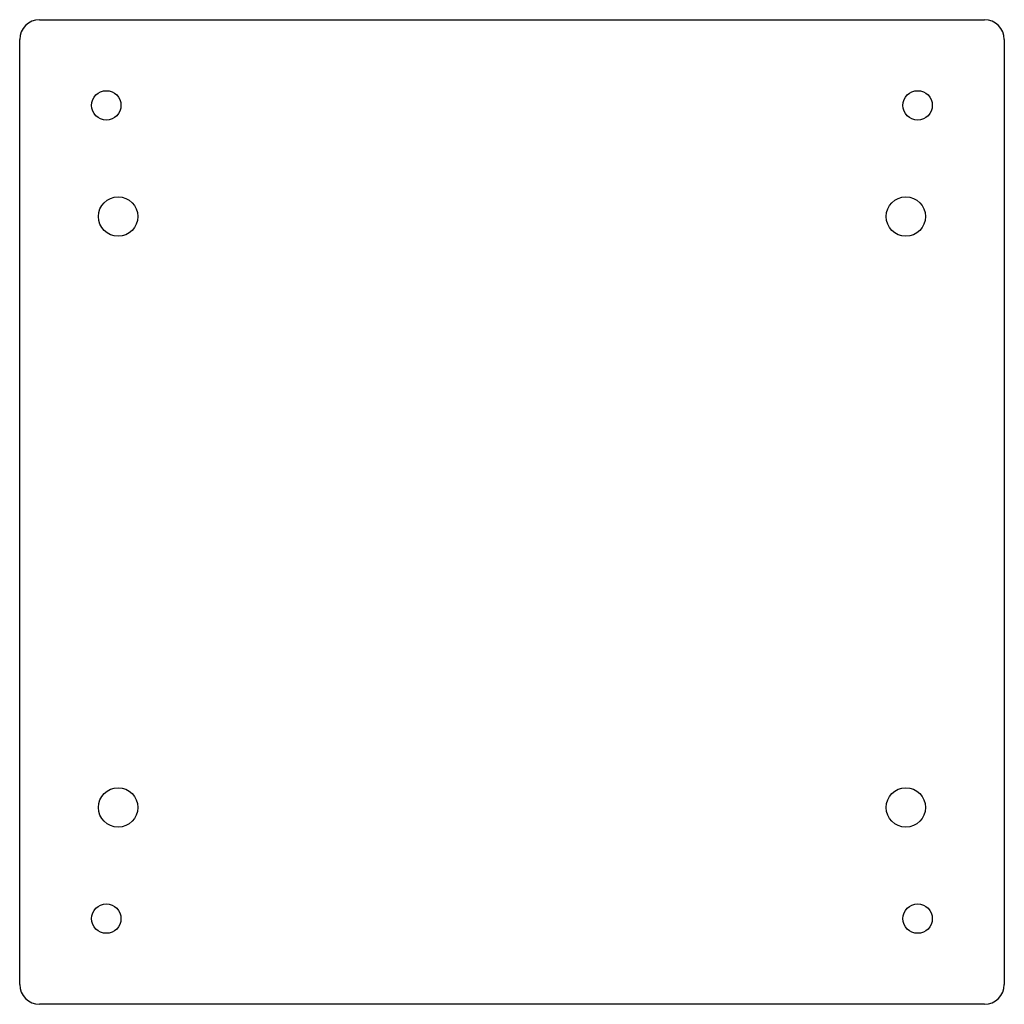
# Model space of a CAD drawing. Header units: inches. Extents: x -1.99 to 3.01, y -4.15 to 0.85.
import ezdxf

# ---------------------------------------------------------------- set-up
doc = ezdxf.new("R2010")
doc.units = ezdxf.units.IN
doc.header["$MEASUREMENT"] = 0

msp = doc.modelspace()

# ---------------------------------------------------------------- linework, layer by layer
at = {"color": 7, "linetype": 'Continuous', "lineweight": 25}
for p, q in [((-1.888, 0.8533), (2.912, 0.8533)), ((-1.988, -4.0467), (-1.988, 0.7533)), ((3.012, 0.7533), (3.012, -4.0467)), ((2.912, -4.1467), (-1.888, -4.1467))]:
    msp.add_line(p, q, dxfattribs=at)
for centre, radius in [((-1.548, 0.4183), 0.0745), ((2.572, 0.4183), 0.0745), ((-1.488, -0.1467), 0.1), ((2.512, -0.1467), 0.1), ((-1.488, -3.1467), 0.1), ((2.512, -3.1467), 0.1), ((-1.548, -3.7117), 0.0745), ((2.572, -3.7117), 0.0745)]:
    msp.add_circle(centre, radius, dxfattribs=at)
for centre, start, end in [((-1.888, 0.7533), 90, 180), ((2.912, 0.7533), 0, 90), ((-1.888, -4.0467), 180, 270), ((2.912, -4.0467), 270, 0)]:
    msp.add_arc(centre, 0.1, start, end, dxfattribs=at)

doc.saveas('drawing.dxf')
